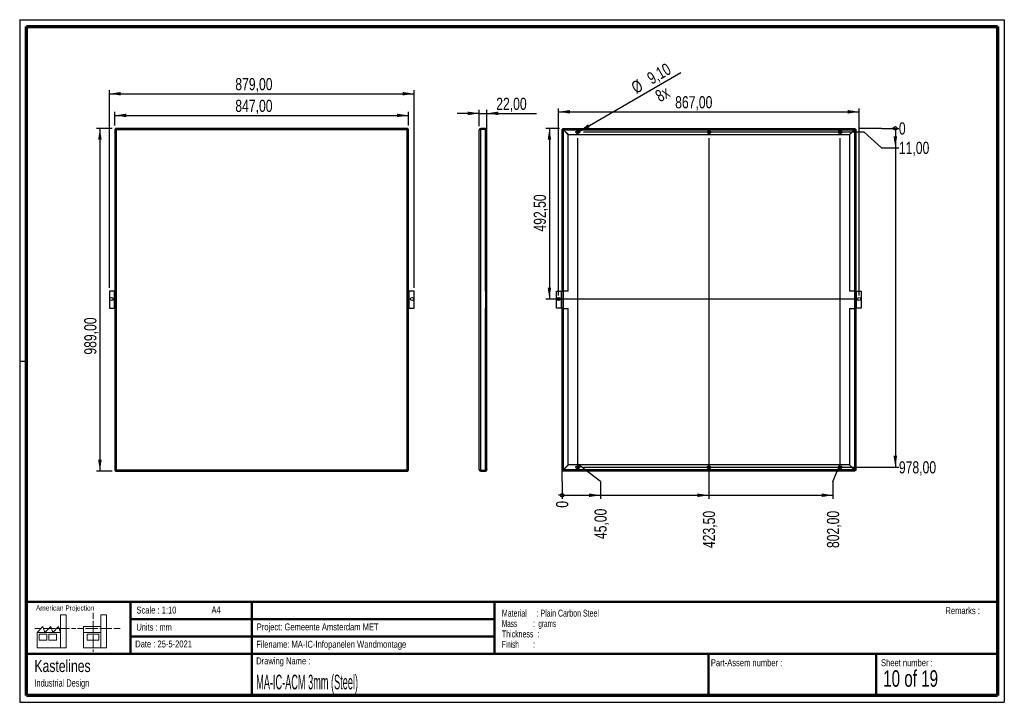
# Paper-space layout 'Sheet5' of a CAD drawing. Header units: millimetres. Extents: x 7 to 291, y 7 to 204.
import ezdxf

# ---------------------------------------------------------------- set-up
doc = ezdxf.new("R2010")
doc.units = ezdxf.units.MM
for name, color, linetype in [('BORDERS', 7, 'Continuous'), ('DRAWING', 7, 'Continuous'), ('TEXT_SHEET_FORMAT', 7, 'Continuous')]:
    doc.layers.add(name, color=color, linetype=linetype)
doc.styles.add('SLDTEXTSTYLE0', font='TXT', dxfattribs={"width": 0.7})
doc.styles.add('SLDTEXTSTYLE1', font='TXT', dxfattribs={"width": 0.75})
doc.styles.add('SLDTEXTSTYLE14', font='TXT', dxfattribs={"width": 0.6875})
doc.styles.add('SLDTEXTSTYLE4', font='TXT', dxfattribs={"width": 0.55})
doc.styles.add('SLDTEXTSTYLE5', font='TXT', dxfattribs={"width": 0.605})
doc.styles.add('SLDTEXTSTYLE6', font='TXT', dxfattribs={"width": 0.549})
doc.styles.add('SLDTEXTSTYLE7', font='TXT', dxfattribs={"width": 0.467045})
doc.dimstyles.new('SLDDIMSTYLE14', dxfattribs={"dimtxt": 3.5, "dimasz": 3.302, "dimexe": 0, "dimexo": 0.0625, "dimgap": 0.875, "dimtad": 1, "dimlfac": 10, "dimrnd": 1e-09, "dimzin": 12, "dimdsep": 46, "dimtxsty": 'SLDTEXTSTYLE1', "dimblk1": 'NONE', "dimsah": 1, "dimcen": 0, "dimadec": 0, "dimazin": 3, "dimtfac": 1, "dimtmove": 0, "dimatfit": 3, "dimldrblk": 'NONE', "dimfxl": 1, "dimfrac": 2, "dimtolj": 1, "dimtzin": 12, "dimarcsym": 0})
doc.dimstyles.new('SLDDIMSTYLE2', dxfattribs={"dimtxt": 3.5, "dimasz": 3.302, "dimexe": 0, "dimexo": 0.0625, "dimgap": 0.875, "dimtad": 1, "dimlfac": 10, "dimrnd": 1e-09, "dimzin": 12, "dimdsep": 46, "dimtxsty": 'SLDTEXTSTYLE1', "dimsah": 1, "dimcen": 0.09, "dimadec": 0, "dimazin": 3, "dimtfac": 1, "dimtofl": 0, "dimtmove": 0, "dimatfit": 3, "dimfxl": 1, "dimfrac": 2, "dimtolj": 1, "dimtzin": 12, "dimarcsym": 0})
doc.dimstyles.new('SLDDIMSTYLE3', dxfattribs={"dimtxt": 3.5, "dimasz": 3.302, "dimexe": 0, "dimexo": 0.0625, "dimgap": 0.875, "dimtad": 1, "dimlfac": 10, "dimrnd": 1e-09, "dimzin": 12, "dimdsep": 46, "dimtxsty": 'SLDTEXTSTYLE1', "dimsah": 1, "dimcen": 0.09, "dimadec": 0, "dimazin": 3, "dimtfac": 1, "dimtmove": 0, "dimatfit": 0, "dimfxl": 1, "dimfrac": 2, "dimtolj": 1, "dimtzin": 12, "dimarcsym": 0})
doc.dimstyles.new('SLDDIMSTYLE4', dxfattribs={"dimtxt": 3.5, "dimasz": 0.338667, "dimexe": 0, "dimexo": 0.0625, "dimgap": 0.875, "dimtad": 0, "dimtih": 1, "dimtoh": 1, "dimdec": 0, "dimlfac": 10, "dimrnd": 1e-09, "dimdsep": 46, "dimtxsty": 'SLDTEXTSTYLE1', "dimblk1": 'ORIGIN', "dimblk2": 'ORIGIN', "dimsah": 1, "dimcen": 0.09, "dimadec": 0, "dimazin": 2, "dimtfac": 1, "dimtdec": 0, "dimtofl": 0, "dimtmove": 0, "dimatfit": 3, "dimldrblk": 'ORIGIN', "dimfxl": 1, "dimfrac": 2, "dimtolj": 1, "dimtzin": 12, "dimarcsym": 0})
doc.dimstyles.new('SLDDIMSTYLE5', dxfattribs={"dimtxt": 3.5, "dimasz": 3.302, "dimexe": 0, "dimexo": 0.0625, "dimgap": 0.875, "dimtad": 0, "dimtih": 1, "dimtoh": 1, "dimlfac": 10, "dimrnd": 1e-09, "dimzin": 12, "dimdsep": 46, "dimtxsty": 'SLDTEXTSTYLE1', "dimsah": 1, "dimcen": 0.09, "dimadec": 0, "dimazin": 3, "dimtfac": 1, "dimtofl": 0, "dimtmove": 0, "dimatfit": 3, "dimfxl": 1, "dimfrac": 2, "dimtolj": 1, "dimtzin": 12, "dimarcsym": 0})

# ---------------------------------------------------------------- blocks, each defined once
blk = doc.blocks.new('SW_NOTE_0_50')
at = {"layer": 'TEXT_SHEET_FORMAT', "color": 0, "char_height": 2, "attachment_point": 1}
for s, insert, style in [('Material     : Plain Carbon Steel', (0, 2.58), 'SLDTEXTSTYLE5'), ('Mass         :  grams', (0, -0.42), 'SLDTEXTSTYLE4'), ('Thickness  :', (0, -3.42), 'SLDTEXTSTYLE5'), ('Finish        :', (0, -6.42), 'SLDTEXTSTYLE6')]:
    blk.add_mtext(s, dxfattribs=dict(at, insert=insert, style=style))
blk = doc.blocks.new('SW_NOTE_0_51')
at = {"layer": 'DRAWING', "color": 0, "attachment_point": 1, "style": 'SLDTEXTSTYLE1'}
for s, insert, char_height in [('Kastelines', (0, 4.51), 3.5), ('Industrial Design', (0, -1.09), 2.1167)]:
    blk.add_mtext(s, dxfattribs=dict(at, insert=insert, char_height=char_height))
blk = doc.blocks.new('_D_79')
at = {"layer": 'DRAWING', "color": 7}
for p, q in [((34.03, 173.2), (34.03, 177.15)), ((34.03, 176.15), (118.73, 176.15)), ((118.73, 173.2), (118.73, 177.15))]:
    blk.add_line(p, q, dxfattribs=at)
for points in [[(34.03, 176.15), (37.34, 175.65), (37.34, 176.66)], [(118.73, 176.15), (115.43, 176.66), (115.43, 175.65)]]:
    blk.add_solid(points, dxfattribs=at)
at = {"layer": 'DRAWING', "color": 7, "insert": (68.76, 180.67), "char_height": 3.5, "attachment_point": 1, "style": 'SLDTEXTSTYLE1'}
blk.add_mtext('847,00', dxfattribs=at)
blk = doc.blocks.new('_D_80')
at = {"layer": 'DRAWING', "color": 7}
for p, q in [((33.25, 172.41), (28.7, 172.41)), ((29.7, 172.41), (29.7, 73.51)), ((33.25, 73.51), (28.7, 73.51))]:
    blk.add_line(p, q, dxfattribs=at)
for points in [[(29.7, 172.41), (29.19, 169.11), (30.21, 169.11)], [(29.7, 73.51), (30.21, 76.82), (29.19, 76.82)]]:
    blk.add_solid(points, dxfattribs=at)
at = {"layer": 'DRAWING', "color": 7, "insert": (25.19, 107.12), "char_height": 3.5, "attachment_point": 1, "rotation": 90, "style": 'SLDTEXTSTYLE1'}
blk.add_mtext('989,00', dxfattribs=at)
blk = doc.blocks.new('_D_81')
at = {"layer": 'DRAWING', "color": 7}
for p, q in [((32.43, 126.41), (32.43, 183.41)), ((32.43, 182.41), (120.33, 182.41)), ((120.33, 126.41), (120.33, 183.41))]:
    blk.add_line(p, q, dxfattribs=at)
for points in [[(32.43, 182.41), (35.74, 181.91), (35.74, 182.92)], [(120.33, 182.41), (117.03, 182.92), (117.03, 181.91)]]:
    blk.add_solid(points, dxfattribs=at)
at = {"layer": 'DRAWING', "color": 7, "insert": (68.76, 186.93), "char_height": 3.5, "attachment_point": 1, "style": 'SLDTEXTSTYLE1'}
blk.add_mtext('879,00', dxfattribs=at)
blk = doc.blocks.new('_D_82')
at = {"layer": 'DRAWING', "color": 7}
for p, q in [((139.14, 176.75), (132.79, 176.75)), ((139.14, 173.01), (139.14, 177.75)), ((139.14, 176.75), (141.34, 176.75)), ((141.34, 121.46), (141.34, 177.75)), ((141.34, 176.75), (155.66, 176.75))]:
    blk.add_line(p, q, dxfattribs=at)
for points in [[(139.14, 176.75), (135.83, 177.26), (135.83, 176.24)], [(141.34, 176.75), (144.64, 176.24), (144.64, 177.26)]]:
    blk.add_solid(points, dxfattribs=at)
at = {"layer": 'DRAWING', "color": 7, "insert": (144.02, 181.26), "char_height": 3.5, "attachment_point": 1, "style": 'SLDTEXTSTYLE1'}
blk.add_mtext('22,00', dxfattribs=at)
blk = doc.blocks.new('_Origin')
at = {"color": 0, "linetype": 'ByBlock', "lineweight": -2}
blk.add_line((0, 0), (-1, 0), dxfattribs=at)
blk.add_circle((0, 0), 0.5, dxfattribs=at)
blk = doc.blocks.new('_D_83')
at = {"layer": 'DRAWING'}
for q in [(163.02, 73.73), (163.02, 65.53)]:
    blk.add_line((163.02, 70.53), q, dxfattribs=at)
at = {"layer": 'DRAWING', "xscale": 1.016, "yscale": 1.016}
blk.add_blockref('_Origin', (163.02, 66.54), dxfattribs=at)
at = {"layer": 'DRAWING', "insert": (161.28, 62.94), "char_height": 3.5, "attachment_point": 1, "rotation": 90, "style": 'SLDTEXTSTYLE1'}
blk.add_mtext('0', dxfattribs=at)
blk = doc.blocks.new('_D_84')
at = {"layer": 'DRAWING', "color": 7}
for p, q in [((167.52, 75.53), (167.52, 169.61)), ((174.09, 70.53), (167.52, 75.53)), ((174.09, 70.53), (174.09, 65.53)), ((163.02, 66.54), (174.09, 66.54))]:
    blk.add_line(p, q, dxfattribs=at)
blk.add_solid([(174.09, 66.54), (170.79, 67.05), (170.79, 66.03)], dxfattribs=at)
at = {"layer": 'DRAWING', "color": 7, "insert": (172.36, 53.89), "char_height": 3.5, "attachment_point": 1, "rotation": 90, "style": 'SLDTEXTSTYLE1'}
blk.add_mtext('45,00', dxfattribs=at)
blk = doc.blocks.new('_D_85')
at = {"layer": 'DRAWING', "color": 7}
for p, q in [((205.37, 169.61), (205.37, 65.53)), ((174.09, 66.54), (205.37, 66.54))]:
    blk.add_line(p, q, dxfattribs=at)
blk.add_solid([(205.37, 66.54), (202.06, 67.05), (202.06, 66.03)], dxfattribs=at)
at = {"layer": 'DRAWING', "color": 7, "insert": (203.63, 51.3), "char_height": 3.5, "attachment_point": 1, "rotation": 90, "style": 'SLDTEXTSTYLE1'}
blk.add_mtext('423,50', dxfattribs=at)
blk = doc.blocks.new('_D_86')
at = {"layer": 'DRAWING', "color": 7}
for p, q in [((243.22, 75.53), (243.22, 169.61)), ((241.15, 70.53), (243.22, 75.53)), ((241.15, 70.53), (241.15, 65.53)), ((205.37, 66.54), (241.15, 66.54))]:
    blk.add_line(p, q, dxfattribs=at)
blk.add_solid([(241.15, 66.54), (237.85, 67.05), (237.85, 66.03)], dxfattribs=at)
at = {"layer": 'DRAWING', "color": 7, "insert": (239.42, 51.3), "char_height": 3.5, "attachment_point": 1, "rotation": 90, "style": 'SLDTEXTSTYLE1'}
blk.add_mtext('802,00', dxfattribs=at)
blk = doc.blocks.new('_D_87')
at = {"layer": 'DRAWING'}
for p, q in [((250.16, 172.41), (248.5, 172.41)), ((255.16, 172.41), (250.16, 172.41)), ((255.16, 172.41), (260.16, 172.41))]:
    blk.add_line(p, q, dxfattribs=at)
at = {"layer": 'DRAWING', "xscale": 1.016, "yscale": 1.016}
blk.add_blockref('_Origin', (259.14, 172.41), dxfattribs=at)
at = {"layer": 'DRAWING', "insert": (260.16, 174.15), "char_height": 3.5, "attachment_point": 1, "style": 'SLDTEXTSTYLE1'}
blk.add_mtext('0', dxfattribs=at)
blk = doc.blocks.new('_D_88')
at = {"layer": 'DRAWING', "color": 7}
for p, q in [((250.16, 171.31), (169.22, 171.31)), ((255.16, 166.8), (250.16, 171.31)), ((259.14, 172.41), (259.14, 166.8)), ((255.16, 166.8), (260.16, 166.8))]:
    blk.add_line(p, q, dxfattribs=at)
blk.add_solid([(259.14, 166.8), (259.65, 170.1), (258.63, 170.1)], dxfattribs=at)
at = {"layer": 'DRAWING', "color": 7, "insert": (260.16, 168.54), "char_height": 3.5, "attachment_point": 1, "style": 'SLDTEXTSTYLE1'}
blk.add_mtext('11,00', dxfattribs=at)
blk = doc.blocks.new('_D_89')
at = {"layer": 'DRAWING', "color": 7}
for p, q in [((259.14, 166.8), (259.14, 74.61)), ((169.22, 74.61), (260.16, 74.61))]:
    blk.add_line(p, q, dxfattribs=at)
blk.add_solid([(259.14, 74.61), (259.65, 77.92), (258.63, 77.92)], dxfattribs=at)
at = {"layer": 'DRAWING', "color": 7, "insert": (260.16, 76.35), "char_height": 3.5, "attachment_point": 1, "style": 'SLDTEXTSTYLE1'}
blk.add_mtext('978,00', dxfattribs=at)
blk = doc.blocks.new('_D_90')
at = {"layer": 'DRAWING', "color": 7}
for q in [(197.3, 188.51), (167.12, 171.09)]:
    blk.add_line((167.91, 171.54), q, dxfattribs=at)
blk.add_solid([(167.91, 171.54), (171.02, 172.75), (170.52, 173.63)], dxfattribs=at)
at = {"layer": 'DRAWING', "color": 7, "char_height": 3.5, "attachment_point": 1, "rotation": 30, "style": 'SLDTEXTSTYLE1'}
for s, insert in [('9,10', (187.13, 188.03)), ('%%c', (182.59, 185.34)), ('8x', (189.48, 182.91))]:
    blk.add_mtext(s, dxfattribs=dict(at, insert=insert))
blk = doc.blocks.new('_None')
blk = doc.blocks.new('_D_91')
at = {"layer": 'DRAWING', "color": 7}
for p, q in [((162.23, 172.41), (158.36, 172.41)), ((159.36, 172.41), (159.36, 123.16)), ((247.72, 123.16), (158.36, 123.16))]:
    blk.add_line(p, q, dxfattribs=at)
for points in [[(159.36, 172.41), (158.85, 169.11), (159.86, 169.11)], [(159.36, 123.16), (159.86, 126.47), (158.85, 126.47)]]:
    blk.add_solid(points, dxfattribs=at)
at = {"layer": 'DRAWING', "color": 7, "insert": (154.84, 142.63), "char_height": 3.5, "attachment_point": 1, "rotation": 90, "style": 'SLDTEXTSTYLE1'}
blk.add_mtext('492,50', dxfattribs=at)
blk = doc.blocks.new('_D_92')
at = {"layer": 'DRAWING', "color": 7}
for p, q in [((162.02, 124.16), (162.02, 178.2)), ((162.02, 177.2), (248.72, 177.2)), ((248.72, 124.16), (248.72, 178.2))]:
    blk.add_line(p, q, dxfattribs=at)
for points in [[(162.02, 177.2), (165.32, 176.69), (165.32, 177.71)], [(248.72, 177.2), (245.41, 177.71), (245.41, 176.69)]]:
    blk.add_solid(points, dxfattribs=at)
at = {"layer": 'DRAWING', "color": 7, "insert": (195.63, 181.71), "char_height": 3.5, "attachment_point": 1, "style": 'SLDTEXTSTYLE1'}
blk.add_mtext('867,00', dxfattribs=at)
blk = doc.blocks.new('SW_CENTERMARKSYMBOL_11')
at = {"layer": 'DRAWING', "color": 0}
for p, q in [((-0.5, 0), (-0.705, 0)), ((0, 0), (-0.25, 0)), ((0, 0.5), (0, 0.705)), ((0, 0), (0, 0.25)), ((0, 0), (0, -0.25)), ((0, 0), (0.25, 0)), ((0.5, 0), (0.705, 0)), ((0, -0.5), (0, -0.705))]:
    blk.add_line(p, q, dxfattribs=at)
blk = doc.blocks.new('SW_CENTERMARKSYMBOL_12')
at = {"layer": 'DRAWING', "color": 0}
for p, q in [((-0.5, 0), (-0.705, 0)), ((0, 0), (-0.25, 0)), ((0, 0.5), (0, 0.705)), ((0, 0), (0, 0.25)), ((0, 0), (0, -0.25)), ((0, 0), (0.25, 0)), ((0.5, 0), (0.705, 0)), ((0, -0.5), (0, -0.705))]:
    blk.add_line(p, q, dxfattribs=at)
blk = doc.blocks.new('SW_CENTERMARKSYMBOL_13')
at = {"layer": 'DRAWING', "color": 0}
for p, q in [((-0.5, 0), (-0.705, 0)), ((0, 0), (-0.25, 0)), ((0, 0.5), (0, 0.705)), ((0, 0), (0, 0.25)), ((0, 0), (0, -0.25)), ((0, 0), (0.25, 0)), ((0.5, 0), (0.705, 0)), ((0, -0.5), (0, -0.705))]:
    blk.add_line(p, q, dxfattribs=at)
blk = doc.blocks.new('SW_CENTERMARKSYMBOL_14')
at = {"layer": 'DRAWING', "color": 0}
for p, q in [((-0.5, 0), (-0.705, 0)), ((0, 0), (-0.25, 0)), ((0, 0.5), (0, 0.705)), ((0, 0), (0, 0.25)), ((0, 0), (0, -0.25)), ((0, 0), (0.25, 0)), ((0.5, 0), (0.705, 0)), ((0, -0.5), (0, -0.705))]:
    blk.add_line(p, q, dxfattribs=at)
blk = doc.blocks.new('SW_CENTERMARKSYMBOL_15')
at = {"layer": 'DRAWING', "color": 0}
for p, q in [((-0.5, 0), (-0.705, 0)), ((0, 0), (-0.25, 0)), ((0, 0.5), (0, 0.705)), ((0, 0), (0, 0.25)), ((0, 0), (0, -0.25)), ((0, 0), (0.25, 0)), ((0.5, 0), (0.705, 0)), ((0, -0.5), (0, -0.705))]:
    blk.add_line(p, q, dxfattribs=at)
blk = doc.blocks.new('SW_CENTERMARKSYMBOL_16')
at = {"layer": 'DRAWING', "color": 0}
for p, q in [((-0.5, 0), (-0.705, 0)), ((0, 0), (-0.25, 0)), ((0, 0.5), (0, 0.705)), ((0, 0), (0, 0.25)), ((0, 0), (0, -0.25)), ((0, 0), (0.25, 0)), ((0.5, 0), (0.705, 0)), ((0, -0.5), (0, -0.705))]:
    blk.add_line(p, q, dxfattribs=at)

psp = doc.layouts.new('Sheet5')

# ---------------------------------------------------------------- linework, layer by layer
at = {"color": 7, "linetype": 'Continuous', "lineweight": 25}
for p, q in [((34.0337, 172.1964), (34.0337, 73.7317)), ((34.0337, 172.1964), (34.4337, 172.014)), ((34.0337, 172.1964), (34.2337, 172.1964)), ((34.2337, 172.1964), (34.4337, 172.014)), ((34.4337, 172.014), (34.2513, 172.414)), ((34.2513, 172.414), (34.2513, 172.214)), ((118.516, 172.414), (34.2513, 172.414)), ((34.4337, 172.014), (34.2513, 172.214)), ((118.3337, 172.014), (34.4337, 172.014)), ((34.4337, 172.014), (34.4337, 73.914)), ((118.516, 172.414), (118.3337, 172.014)), ((118.516, 172.214), (118.3337, 172.014)), ((118.3337, 172.014), (118.7337, 172.1964)), ((118.3337, 172.014), (118.5337, 172.1964)), ((118.3337, 73.914), (118.3337, 172.014)), ((118.516, 172.414), (118.516, 172.214)), ((118.7337, 172.1964), (118.5337, 172.1964)), ((118.7337, 73.7317), (118.7337, 172.1964)), ((139.1368, 73.914), (139.1368, 172.014)), ((139.5368, 172.414), (139.5368, 172.214)), ((140.9368, 172.414), (139.5368, 172.414)), ((140.9368, 172.214), (139.5368, 172.214)), ((139.5368, 73.7317), (139.5368, 172.1964)), ((139.5368, 172.1964), (140.9368, 172.1964)), ((140.9368, 172.414), (140.9368, 172.214)), ((140.9368, 125.464), (140.9368, 172.1964)), ((141.3368, 172.014), (141.3352, 172.014)), ((141.3368, 172.014), (141.3368, 171.9964)), ((141.3368, 125.464), (141.3368, 171.9964)), ((163.0162, 125.464), (163.0162, 172.1964)), ((163.4162, 171.9964), (163.0162, 172.1964)), ((163.0162, 172.1964), (163.2162, 172.1964)), ((163.4162, 171.9964), (163.2162, 172.1964)), ((163.4162, 172.014), (163.2162, 172.1964)), ((163.2338, 172.414), (163.4338, 172.014)), ((163.2338, 172.414), (247.4985, 172.414)), ((163.2338, 172.414), (163.2338, 172.214)), ((163.2338, 172.214), (163.4338, 172.014)), ((163.2338, 172.214), (163.4162, 172.014)), ((163.4162, 125.464), (163.4162, 171.9964)), ((164.8162, 170.5964), (163.4162, 171.9964)), ((163.4338, 172.014), (164.8338, 170.614)), ((163.4338, 172.014), (247.2985, 172.014)), ((164.8162, 125.464), (164.8162, 170.5964)), ((164.8338, 170.614), (245.8985, 170.614)), ((245.8985, 170.614), (247.2985, 172.014)), ((247.3162, 171.9964), (245.9162, 170.5964)), ((245.9162, 170.5964), (245.9162, 125.464)), ((247.2985, 172.014), (247.4985, 172.414)), ((247.2985, 172.014), (247.4985, 172.214)), ((247.3162, 172.014), (247.4985, 172.214)), ((247.7162, 172.1964), (247.3162, 171.9964)), ((247.5162, 172.1964), (247.3162, 171.9964)), ((247.5162, 172.1964), (247.3162, 172.014)), ((247.3162, 171.9964), (247.3162, 125.464)), ((247.4985, 172.414), (247.4985, 172.214)), ((247.7162, 172.1964), (247.5162, 172.1964)), ((247.7162, 172.1964), (247.7162, 125.464)), ((32.4337, 125.414), (32.4337, 120.514)), ((33.8337, 125.414), (32.4337, 125.414)), ((33.8337, 125.414), (33.8337, 120.514)), ((34.0337, 125.414), (33.8337, 125.414)), ((118.9337, 125.414), (118.7337, 125.414)), ((118.9337, 120.514), (118.9337, 125.414)), ((120.3337, 125.414), (118.9337, 125.414)), ((120.3337, 120.514), (120.3337, 125.414)), ((140.9368, 125.464), (140.9368, 125.414)), ((141.3368, 125.464), (140.9368, 125.464)), ((141.1368, 125.414), (140.9368, 125.414)), ((140.9368, 125.414), (140.9368, 120.514)), ((141.3368, 125.414), (141.1368, 125.414)), ((141.1368, 120.514), (141.1368, 125.414)), ((141.3368, 120.514), (141.3368, 125.414)), ((161.4162, 120.514), (161.4162, 125.414)), ((161.4162, 125.414), (162.8162, 125.414)), ((162.8162, 120.514), (162.8162, 125.414)), ((162.8162, 125.414), (163.2162, 125.414)), ((163.4162, 125.464), (163.0162, 125.464)), ((163.0162, 125.464), (163.0162, 125.414)), ((163.2162, 125.414), (163.2162, 125.464)), ((163.2162, 125.414), (163.2162, 120.514)), ((164.8162, 125.464), (163.4162, 125.464)), ((163.4162, 120.464), (163.4162, 125.464)), ((247.3162, 125.464), (245.9162, 125.464)), ((247.7162, 125.464), (247.3162, 125.464)), ((247.3162, 125.464), (247.3162, 120.464)), ((247.5162, 125.464), (247.5162, 125.414)), ((247.5162, 120.514), (247.5162, 125.414)), ((247.5162, 125.414), (247.9162, 125.414)), ((247.7162, 125.414), (247.7162, 125.464)), ((247.9162, 125.414), (249.3162, 125.414)), ((247.9162, 120.514), (247.9162, 125.414)), ((249.3162, 125.414), (249.3162, 120.514)), ((32.4337, 120.514), (33.8337, 120.514)), ((33.8337, 120.514), (34.0337, 120.514)), ((118.7337, 120.514), (118.9337, 120.514)), ((118.9337, 120.514), (120.3337, 120.514)), ((140.9368, 120.514), (141.1368, 120.514)), ((140.9368, 120.514), (140.9368, 120.464)), ((140.9368, 73.7317), (140.9368, 120.464)), ((140.9368, 120.464), (141.3368, 120.464)), ((141.3368, 120.514), (141.1368, 120.514)), ((141.3368, 73.9317), (141.3368, 120.464)), ((162.8162, 120.514), (161.4162, 120.514)), ((163.2162, 120.514), (162.8162, 120.514)), ((163.0162, 120.514), (163.0162, 120.464)), ((163.0162, 73.7317), (163.0162, 120.464)), ((163.0162, 120.464), (163.4162, 120.464)), ((163.2162, 120.464), (163.2162, 120.514)), ((163.4162, 73.9317), (163.4162, 120.464)), ((163.4162, 120.464), (164.8162, 120.464)), ((164.8162, 75.3317), (164.8162, 120.464)), ((245.9162, 120.464), (245.9162, 75.3317)), ((245.9162, 120.464), (247.3162, 120.464)), ((247.3162, 120.464), (247.3162, 73.9317)), ((247.3162, 120.464), (247.7162, 120.464)), ((247.9162, 120.514), (247.5162, 120.514)), ((247.5162, 120.514), (247.5162, 120.464)), ((247.7162, 120.464), (247.7162, 120.514)), ((247.7162, 120.464), (247.7162, 73.7317)), ((249.3162, 120.514), (247.9162, 120.514)), ((34.4337, 73.914), (34.0337, 73.7317)), ((34.4337, 73.914), (34.2337, 73.7317)), ((34.2513, 73.514), (34.4337, 73.914)), ((34.2513, 73.714), (34.4337, 73.914)), ((34.4337, 73.914), (118.3337, 73.914)), ((118.7337, 73.7317), (118.3337, 73.914)), ((118.3337, 73.914), (118.516, 73.514)), ((118.5337, 73.7317), (118.3337, 73.914)), ((118.3337, 73.914), (118.516, 73.714)), ((141.3368, 73.914), (141.3352, 73.914)), ((141.3368, 73.9317), (141.3368, 73.914)), ((163.0162, 73.7317), (163.4162, 73.9317)), ((163.2162, 73.7317), (163.4162, 73.9317)), ((163.2162, 73.7317), (163.4162, 73.914)), ((163.4338, 73.914), (163.2338, 73.514)), ((163.4338, 73.914), (163.2338, 73.714)), ((163.4162, 73.914), (163.2338, 73.714)), ((163.4162, 73.9317), (164.8162, 75.3317)), ((164.8338, 75.314), (163.4338, 73.914)), ((247.2985, 73.914), (163.4338, 73.914)), ((245.8985, 75.314), (164.8338, 75.314)), ((247.2985, 73.914), (245.8985, 75.314)), ((245.9162, 75.3317), (247.3162, 73.9317)), ((247.4985, 73.514), (247.2985, 73.914)), ((247.4985, 73.714), (247.2985, 73.914)), ((247.3162, 73.9317), (247.7162, 73.7317)), ((247.3162, 73.9317), (247.5162, 73.7317)), ((247.3162, 73.914), (247.5162, 73.7317)), ((247.4985, 73.714), (247.3162, 73.914)), ((34.0337, 73.7317), (34.2337, 73.7317)), ((34.2513, 73.514), (34.2513, 73.714)), ((34.2513, 73.514), (118.516, 73.514)), ((118.516, 73.514), (118.516, 73.714)), ((118.7337, 73.7317), (118.5337, 73.7317)), ((140.9368, 73.7317), (139.5368, 73.7317)), ((139.5368, 73.514), (139.5368, 73.714)), ((139.5368, 73.714), (140.9368, 73.714)), ((139.5368, 73.514), (140.9368, 73.514)), ((140.9368, 73.514), (140.9368, 73.714)), ((163.0162, 73.7317), (163.2162, 73.7317)), ((163.2338, 73.514), (163.2338, 73.714)), ((247.4985, 73.514), (163.2338, 73.514)), ((247.4985, 73.514), (247.4985, 73.714)), ((247.7162, 73.7317), (247.5162, 73.7317))]:
    psp.add_line(p, q, dxfattribs=at)
at = {"color": 7, "linetype": 'Continuous', "lineweight": 25, "flags": 128}
psp.add_lwpolyline([(141.3368, 171.9964), (141.3307, 172.0311), (141.3126, 172.0648), (141.2832, 172.0964), (141.2432, 172.1249), (141.1939, 172.1496), (141.1368, 172.1696), (141.0736, 172.1843), (141.0062, 172.1933), (140.9368, 172.1964)], dxfattribs=at)
at = {"color": 7, "linetype": 'Continuous', "lineweight": 25}
for centre in [(167.5162, 171.314), (205.3662, 171.314), (243.2162, 171.314), (33.0337, 123.164), (119.7337, 123.164), (162.0162, 123.164), (248.7162, 123.164), (167.5162, 74.614), (205.3662, 74.614), (243.2162, 74.614)]:
    psp.add_circle(centre, 0.455, dxfattribs=at)
for centre, radius, start, end in [((139.5368, 172.014), 0.4, 90, 180), ((139.5368, 172.014), 0.2, 90, 117.504332), ((140.9368, 172.014), 0.4, 0, 90), ((140.9368, 172.014), 0.2, 62.114433, 90), ((139.5368, 73.914), 0.4, 180, 270), ((140.9368, 73.914), 0.4, 270, 0), ((139.5368, 73.914), 0.2, 242.495668, 270), ((140.9368, 73.914), 0.2, 270, 297.885567)]:
    psp.add_arc(centre, radius, start, end, dxfattribs=at)
for centre, ratio, start_param, end_param in [((139.5368, 172.014), 0.45580583, 1.57079633, 3.14159265), ((139.5368, 73.914), 0.45580583, 3.14159265, 4.71238898), ((140.9368, 73.9317), 0.5, 4.71238898, 6.28318531)]:
    psp.add_ellipse(centre, major_axis=(0.4, 0), ratio=ratio, start_param=start_param, end_param=end_param, dxfattribs=at)
at = {"layer": 'BORDERS', "lineweight": 70}
for p, q in [((8.5696, 8.7839), (8.5696, 201.7839)), ((8.5696, 201.7839), (288.5696, 201.7839)), ((288.5696, 201.7839), (288.5696, 8.7839)), ((288.5696, 8.7839), (8.5696, 8.7839))]:
    psp.add_line(p, q, dxfattribs=at)
at = {"layer": 'BORDERS', "lineweight": 50}
for p, q in [((8.5696, 35.7839), (288.5696, 35.7839)), ((38.5696, 35.7839), (38.5696, 20.7839)), ((73.5696, 35.7839), (73.5696, 8.7839)), ((143.5696, 35.7839), (143.5696, 20.7839)), ((38.5696, 30.7839), (143.5696, 30.7839)), ((38.5696, 25.7839), (143.5696, 25.7839)), ((8.5696, 20.7839), (288.5696, 20.7839)), ((205.2225, 8.7839), (205.2225, 20.7839)), ((253.6509, 8.7839), (253.6509, 20.7839))]:
    psp.add_line(p, q, dxfattribs=at)
at = {"layer": 'TEXT_SHEET_FORMAT'}
for p, q in [((6.5696, 203.7839), (290.5696, 203.7839)), ((6.5696, 203.7839), (6.5696, 6.7839)), ((290.5696, 203.7839), (290.5696, 6.7839)), ((6.5696, 105.2839), (8.6215, 105.2839)), ((6.5696, 6.7839), (290.5696, 6.7839))]:
    psp.add_line(p, q, dxfattribs=at)
at = {"layer": 'TEXT_SHEET_FORMAT', "color": 7, "linetype": 'Continuous', "lineweight": 18}
for p, q in [((18.3208, 26.9711), (18.3208, 32.0361)), ((18.3208, 32.0361), (20.0027, 32.0361)), ((20.0027, 32.0361), (20.0027, 22.4704)), ((27.7328, 32.596), (27.7328, 30.8389)), ((31.6542, 32.0317), (29.9723, 32.0317)), ((29.9723, 32.0317), (29.9723, 22.466)), ((31.6542, 26.9668), (31.6542, 32.0317)), ((11.5933, 26.9711), (13.2752, 28.6594)), ((13.2752, 28.6594), (13.8375, 26.9711)), ((13.8375, 26.9711), (15.5194, 28.6594)), ((15.5194, 28.6594), (16.0814, 26.9711)), ((16.0814, 26.9711), (17.7632, 28.6594)), ((17.7632, 28.6594), (18.3208, 26.9711)), ((24.9266, 28.655), (24.9266, 26.9668)), ((24.9266, 28.655), (29.9723, 28.655)), ((27.7328, 30.2516), (27.7328, 28.4899)), ((27.7328, 28.4899), (27.7328, 26.7282)), ((10.9809, 28.0997), (12.736, 28.0997)), ((18.3208, 26.9711), (11.5933, 26.9711)), ((11.5933, 26.9711), (11.5933, 22.4704)), ((12.1556, 26.4115), (14.3995, 26.4115)), ((12.1556, 24.7231), (12.1556, 26.4115)), ((13.321, 28.0997), (15.076, 28.0997)), ((14.3995, 26.4115), (14.3995, 24.7231)), ((14.957, 26.4115), (17.2012, 26.4115)), ((14.957, 24.7231), (14.957, 26.4115)), ((15.076, 28.0997), (16.8309, 28.0997)), ((17.2012, 26.4115), (17.2012, 24.7231)), ((17.4159, 28.0997), (19.1711, 28.0997)), ((18.3208, 26.9711), (18.3208, 22.4704)), ((19.1711, 28.0997), (20.926, 28.0997)), ((21.511, 28.0997), (22.8089, 28.0997)), ((23.2447, 28.0953), (24.9952, 28.0953)), ((24.9266, 26.9668), (29.9723, 26.9668)), ((24.9266, 26.9668), (24.9266, 22.466)), ((25.5802, 28.0953), (27.3352, 28.0953)), ((26.0509, 26.4071), (29.4147, 26.4071)), ((26.0509, 24.7187), (26.0509, 26.4071)), ((27.3352, 28.0953), (29.0902, 28.0953)), ((27.7328, 26.1409), (27.7328, 24.3793)), ((29.4147, 26.4071), (29.4147, 24.7187)), ((29.6752, 28.0953), (31.4303, 28.0953)), ((31.4303, 28.0953), (33.1853, 28.0953)), ((31.6542, 26.9668), (31.6542, 22.466)), ((33.7703, 28.0953), (35.5252, 28.0953)), ((14.3995, 24.7231), (12.1556, 24.7231)), ((17.2012, 24.7231), (14.957, 24.7231)), ((29.4147, 24.7187), (26.0509, 24.7187)), ((27.7328, 24.3793), (27.7328, 22.6175)), ((11.5933, 22.4704), (18.3208, 22.4704)), ((18.3208, 22.4704), (20.0027, 22.4704)), ((24.9266, 22.466), (31.6542, 22.466)), ((27.7328, 22.0302), (27.7328, 21.342))]:
    psp.add_line(p, q, dxfattribs=at)

# ---------------------------------------------------------------- block references
at = {"layer": 'DRAWING', "color": 7}
for name, p in [('SW_CENTERMARKSYMBOL_16', (167.5162, 171.314)), ('SW_CENTERMARKSYMBOL_15', (205.3662, 171.314)), ('SW_CENTERMARKSYMBOL_14', (243.2162, 171.314)), ('SW_CENTERMARKSYMBOL_12', (167.5162, 74.614)), ('SW_CENTERMARKSYMBOL_13', (205.3662, 74.614)), ('SW_CENTERMARKSYMBOL_11', (243.2162, 74.614))]:
    psp.add_blockref(name, p, dxfattribs=at)
at = {"layer": 'DRAWING'}
psp.add_blockref('SW_NOTE_0_51', (10.8265, 14.511), dxfattribs=at)
at = {"layer": 'TEXT_SHEET_FORMAT', "color": 218}
psp.add_blockref('SW_NOTE_0_50', (145.6526, 30.9309), dxfattribs=at)

# ---------------------------------------------------------------- texts
at = {"layer": 'TEXT_SHEET_FORMAT', "attachment_point": 1}
for s, insert, char_height, style in [('American Projection', (11.2772, 34.7557), 1.5, 'SLDTEXTSTYLE1'), ('Scale : 1:10', (40.2454, 34.4082), 2, 'SLDTEXTSTYLE1'), ('A4', (61.8906, 34.4862), 2, 'SLDTEXTSTYLE1'), ('Remarks :', (273.5956, 34.2358), 2, 'SLDTEXTSTYLE1'), ('Units : mm', (40.2393, 29.4761), 2, 'SLDTEXTSTYLE0'), ('Project: Gemeente Amsterdam MET', (74.9564, 29.538), 2, 'SLDTEXTSTYLE1'), ('Date : 25-5-2021', (39.8865, 24.6218), 2, 'SLDTEXTSTYLE1'), ('Filename: MA-IC-Infopanelen Wandmontage', (74.7977, 24.5313), 2, 'SLDTEXTSTYLE1'), ('Drawing Name :', (74.7803, 19.7365), 2, 'SLDTEXTSTYLE1'), ('Part-Assem number :', (205.9266, 19.2104), 2, 'SLDTEXTSTYLE1'), ('Sheet number :', (255.0112, 19.2104), 2, 'SLDTEXTSTYLE1'), ('10 of 19', (255.6343, 16.0396), 4.7625, 'SLDTEXTSTYLE14')]:
    psp.add_mtext(s, dxfattribs=dict(at, insert=insert, char_height=char_height, style=style))
at = {"layer": 'TEXT_SHEET_FORMAT', "color": 218, "insert": (74.7803, 14.7617), "char_height": 4.233333, "attachment_point": 1, "style": 'SLDTEXTSTYLE7'}
psp.add_mtext('MA-IC-ACM 3mm (Steel)', dxfattribs=at)

# ---------------------------------------------------------------- dimensions: what is measured, and where the dimension line sits
at = {"layer": 'DRAWING', "color": 7}
dim = psp.add_diameter_dim_2p(p1=(167.1221, 171.0865), p2=(167.9102, 171.5415), dimstyle='SLDDIMSTYLE14', dxfattribs=at)
dim.commit()
dim.dimension.update_dxf_attribs({"geometry": '_D_90', "text_midpoint": (191.098, 184.929), "dimtype": 163})
for base, p1, p2, dimstyle, picture, middle in [((120.3337, 182.414), (32.4337, 125.414), (120.3337, 125.414), 'SLDDIMSTYLE2', '_D_81', (75.8698, 182.414)), ((248.7162, 177.2007), (162.0162, 123.164), (248.7162, 123.164), 'SLDDIMSTYLE2', '_D_92', (202.7402, 177.2007)), ((118.7337, 176.1537), (34.0337, 172.1964), (118.7337, 172.1964), 'SLDDIMSTYLE2', '_D_79', (75.8716, 176.1537)), ((141.3368, 176.7511), (139.1368, 172.014), (141.3368, 120.464), 'SLDDIMSTYLE3', '_D_82', (149.8379, 176.7511))]:
    dim = psp.add_linear_dim(base=base, p1=p1, p2=p2, dimstyle=dimstyle, dxfattribs=at)
    dim.commit()
    dim.dimension.update_dxf_attribs({"geometry": picture, "text_midpoint": middle, "dimtype": 160})
at = {"layer": 'DRAWING'}
for feature_location, offset, dtype, origin, picture, middle in [((247.4984826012, 172.4140323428), (12.6603340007, 0), 0, (247.4984826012, 172.4140323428), '_D_87', (261.4518721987, 172.4140323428)), ((163.0161602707, 73.7317100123), (0, -8.206309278), 1, (163.0161602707, 73.7317100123), '_D_83', (163.0161602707, 64.2323451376))]:
    dim = psp.add_ordinate_dim(feature_location=feature_location, offset=offset, dtype=dtype, origin=origin, dimstyle='SLDDIMSTYLE4', dxfattribs=at)
    dim.commit()
    dim.dimension.update_dxf_attribs({"geometry": picture, "text_midpoint": middle})
at = {"layer": 'DRAWING', "color": 7}
for base, p1, p2, picture, middle in [((29.6992, 73.514), (34.2513, 172.414), (34.2513, 73.514), '_D_80', (29.6992, 114.2358)), ((159.3561, 123.164), (163.2338, 172.414), (248.7162, 123.164), '_D_91', (159.3561, 149.7435))]:
    dim = psp.add_linear_dim(base=base, p1=p1, p2=p2, angle=90, dimstyle='SLDDIMSTYLE2', dxfattribs=at)
    dim.commit()
    dim.dimension.update_dxf_attribs({"geometry": picture, "text_midpoint": middle, "dimtype": 160})
for feature_location, offset, dtype, origin, picture, middle in [((167.5162, 170.609), (6.5736, -105.0836), 1, (163.0162, 73.7317), '_D_84', (174.0898, 59.7067)), ((205.3662, 170.609), (0, -105.0836), 1, (163.0162, 73.7317), '_D_85', (205.3662, 58.4136)), ((243.2162, 170.609), (-2.0618, -105.0836), 1, (163.0162, 73.7317), '_D_86', (241.1543, 58.4136)), ((168.2212, 171.314), (91.9377, -4.5118), 0, (247.4985, 172.414), '_D_88', (265.9776, 166.8022)), ((168.2212, 74.614), (91.9377, 0), 0, (247.4985, 172.414), '_D_89', (267.2706, 74.614))]:
    dim = psp.add_ordinate_dim(feature_location=feature_location, offset=offset, dtype=dtype, origin=origin, dimstyle='SLDDIMSTYLE5', dxfattribs=at)
    dim.commit()
    dim.dimension.update_dxf_attribs({"geometry": picture, "text_midpoint": middle})

doc.saveas('drawing.dxf')
